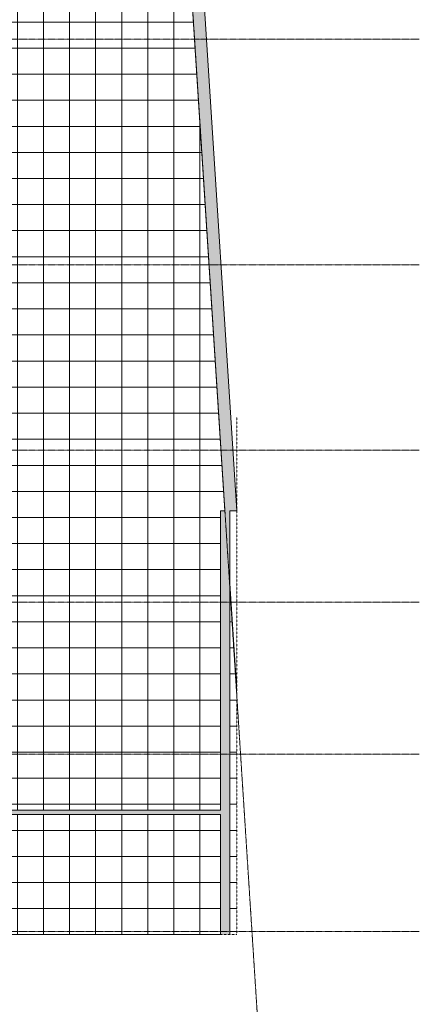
# Model space of a CAD drawing. Header units: millimetres. Extents: x 12885 to 91527, y 4646 to 113492.
# Tile 8 of 10: x 53233 to 62423, y 42382 to 65038. Entities that reach past the tile are written whole.
import ezdxf

# ---------------------------------------------------------------- set-up
doc = ezdxf.new("R2010")
doc.units = ezdxf.units.MM
for name, pattern in [('ARC Dash', [4, 2, -2]), ('ARC Demolished', [7.14375, 4.7625, -2.38125]), ('ARC Grid Line', [22.225, 12.7, -3.175, 3.175, -3.175])]:
    doc.linetypes.add(name, pattern=pattern)
for name, color, linetype, lineweight in [('A--A2__Ruwbouw', 8, 'Continuous', 9), ('A--A45__Plafondafwerkingen', 8, 'Continuous', 15), ('A--L$07A__Stramien', 1, 'Continuous', 13), ('A--L21__Buitenwanden', 3, 'ARC Demolished', 9), ('A--L22__Binnenwanden', 2, 'Continuous', 9), ('A--L45__Plafondafwerkingen', 1, 'Continuous', 9), ('A--LD30__DetailPenMiddel', 3, 'Continuous', 9), ('A--LR9__AlgVoorz', 7, 'Continuous', 9)]:
    doc.layers.add(name, color=color, linetype=linetype, lineweight=lineweight)

msp = doc.modelspace()

# ---------------------------------------------------------------- hatches: boundary and pattern name
at = {"layer": 'A--A2__Ruwbouw'}
for points in [[(58063, 53734), (58223, 53734), (57114, 70977), (56845, 70960), (57952, 53734)], [(57853, 43991), (58063, 43991), (58063, 53734), (57853, 53734), (57853, 46748)], [(53513, 46748), (57853, 46748), (57853, 46848), (52573, 46841), (52573, 46748)]]:
    msp.add_hatch(color=10, dxfattribs=at).paths.add_polyline_path(points)
at = {"layer": 'A--A45__Plafondafwerkingen'}
h = msp.add_hatch(dxfattribs=at)
h.set_pattern_fill('FP_2', color=256, style=0, pattern_type=2)
h.set_pattern_definition([(90, (55578.74, 59583.44), (600, -4e-14), []), (0, (55578.74, 59583.44), (0, -600), [])])
h.paths.add_polyline_path([(52610, 43991), (57853, 43991), (57853, 46748), (52573, 46748), (52573, 43991)])
h.paths.add_polyline_path([(58223, 43991), (58223, 49598), (58063, 52068), (58063, 43991)])
h.paths.add_polyline_path([(52930, 46848), (57853, 46848), (57853, 53734), (57952, 53734), (56845, 70960), (55932, 70903), (55726, 74257), (53798, 74133), (53798, 75266), (52573, 75266), (52573, 46848)])

# ---------------------------------------------------------------- linework, layer by layer
at = {"layer": 'A--L$07A__Stramien', "linetype": 'ARC Grid Line'}
for p, q in [((55260, 95618), (58813, 40345)), ((62423, 64591), (17267, 64591)), ((62423, 59401), (17267, 59401)), ((62423, 55130), (17267, 55130)), ((62423, 51633), (17267, 51633)), ((62423, 48135), (17267, 48135)), ((62423, 44060), (17267, 44060))]:
    msp.add_line(p, q, dxfattribs=at)
at = {"layer": 'A--L21__Buitenwanden', "linetype": 'Continuous', "lineweight": 15}
for p, q in [((57952, 53734), (56845, 70960)), ((57114, 70977), (58223, 53734)), ((58223, 53734), (58063, 53734))]:
    msp.add_line(p, q, dxfattribs=at)
at = {"layer": 'A--L22__Binnenwanden', "lineweight": 15}
for p, q in [((57853, 46848), (57853, 53734)), ((57853, 53734), (57952, 53734)), ((58063, 53734), (58063, 43991)), ((52573, 46848), (57853, 46848)), ((57853, 46748), (52573, 46748)), ((57853, 43991), (57853, 46748))]:
    msp.add_line(p, q, dxfattribs=at)
at = {"layer": 'A--L45__Plafondafwerkingen'}
msp.add_line((58063, 52068), (58223, 49598), dxfattribs=at)
at = {"layer": 'A--LD30__DetailPenMiddel', "linetype": 'ARC Dash'}
for p, q in [((58223, 55891), (58223, 43991)), ((58223, 43991), (34417, 43991))]:
    msp.add_line(p, q, dxfattribs=at)
at = {"layer": 'A--LR9__AlgVoorz', "flags": 128}
msp.add_lwpolyline([(52573, 46748), (52573, 43991), (57853, 43991), (57853, 46748)], close=True, dxfattribs=at)

doc.saveas('drawing.dxf')
